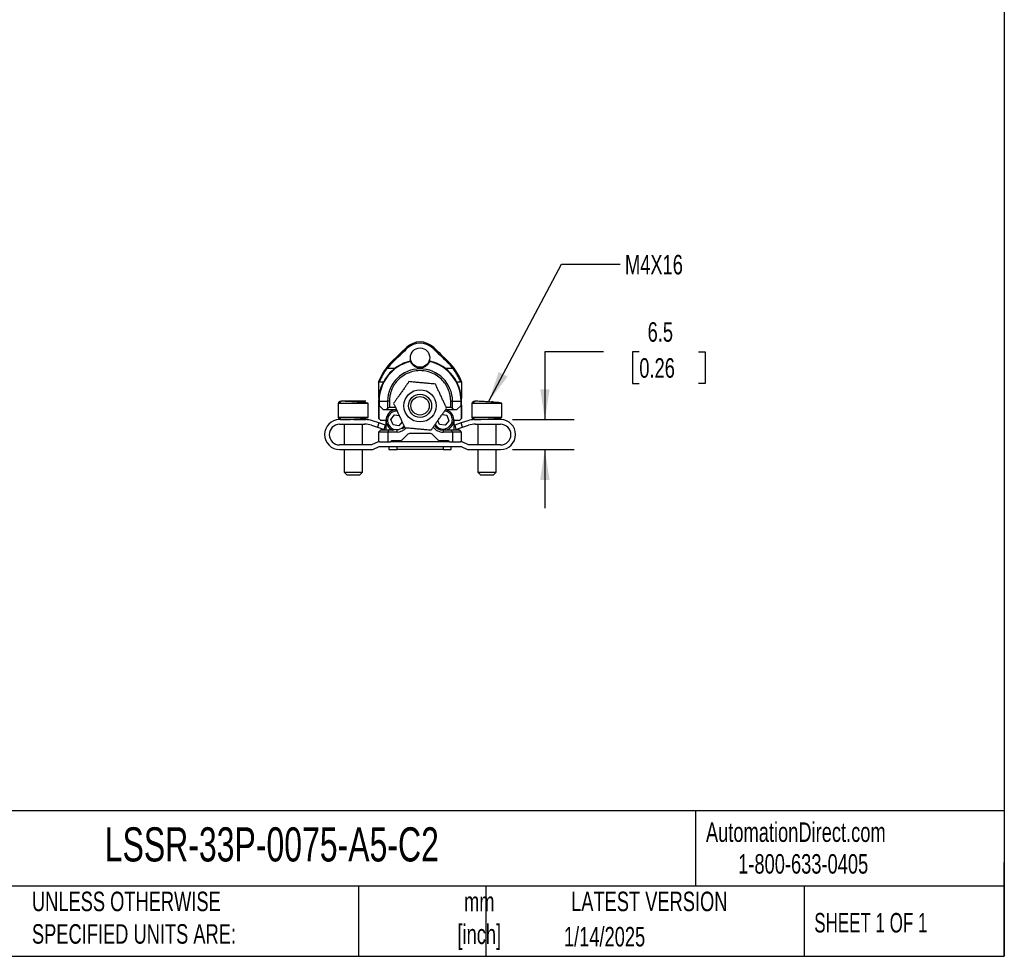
# Model space of a CAD drawing. Header units: millimetres. Extents: x 13 to 546, y 13 to 419.
# Tile 9 of 13: x 333 to 546, y 13 to 216. Entities that reach past the tile are written whole.
import ezdxf

# ---------------------------------------------------------------- set-up
doc = ezdxf.new("R2010")
doc.units = ezdxf.units.MM
doc.header["$LTSCALE"] = 2
doc.layers.add('DIMENSIONS', color=140, linetype='Continuous', lineweight=25)
doc.layers.add('TEXT', color=140, linetype='Continuous', lineweight=25)
doc.styles.add('SLDTEXTSTYLE0', font='TXT', dxfattribs={"width": 0.7})
doc.styles.add('SLDTEXTSTYLE1', font='TXT', dxfattribs={"width": 0.65})
doc.dimstyles.new('SLDDIMSTYLE0', dxfattribs={"dimtxt": 4.316016, "dimasz": 6.604, "dimexe": 0, "dimexo": 0.0625, "dimgap": 1.079004, "dimtad": 0, "dimtih": 1, "dimtoh": 1, "dimrnd": 1e-09, "dimzin": 12, "dimdsep": 46, "dimtxsty": 'SLDTEXTSTYLE0', "dimsah": 1, "dimcen": 0.09, "dimadec": 0, "dimazin": 3, "dimtfac": 1, "dimtmove": 0, "dimatfit": 0, "dimfxl": 0, "dimfrac": 2, "dimtolj": 1, "dimtzin": 12, "dimarcsym": 0})
doc.dimstyles.new('SLDDIMSTYLE2', dxfattribs={"dimtxt": 0.18, "dimasz": 6.604, "dimexe": 0, "dimexo": 0.0625, "dimgap": 0, "dimtad": 0, "dimtih": 1, "dimtoh": 1, "dimdec": 0, "dimrnd": 1e-09, "dimzin": 0, "dimdsep": 46, "dimtxsty": 'Standard', "dimsah": 1, "dimcen": 0.09, "dimadec": 0, "dimazin": 0, "dimtfac": 6.604, "dimtdec": 0, "dimtofl": 0, "dimtmove": 0, "dimatfit": 3, "dimfxl": 0, "dimfrac": 2, "dimtolj": 1, "dimtzin": 0, "dimarcsym": 0})

# ---------------------------------------------------------------- blocks, each defined once
blk = doc.blocks.new('_D_4')
at = {"layer": 'DIMENSIONS'}
for p, q in [((459.16, 143.85), (446.46, 143.85)), ((446.46, 143.85), (446.46, 129.13)), ((466.94, 143.85), (465.49, 143.85)), ((465.49, 143.85), (465.49, 136.99)), ((479.77, 143.85), (481.22, 143.85)), ((481.22, 143.85), (481.22, 136.99)), ((465.49, 136.99), (466.94, 136.99)), ((481.22, 136.99), (479.77, 136.99)), ((439.43, 129.13), (452.81, 129.13)), ((439.41, 122.63), (452.81, 122.63)), ((446.46, 122.63), (446.46, 109.93))]:
    blk.add_line(p, q, dxfattribs=at)
for points in [[(446.46, 129.13), (447.48, 135.73), (445.45, 135.73)], [(446.46, 122.63), (445.45, 116.03), (447.48, 116.03)]]:
    blk.add_solid(points, dxfattribs=at)
at = {"layer": 'DIMENSIONS', "char_height": 4.233, "attachment_point": 1, "style": 'SLDTEXTSTYLE0'}
for s, insert in [('6.5', (468.74, 150.27)), ('0.26', (466.94, 142.45))]:
    blk.add_mtext(s, dxfattribs=dict(at, insert=insert))

msp = doc.modelspace()

# ---------------------------------------------------------------- linework, layer by layer
for p, q in [((416.439, 144.786), (416.607, 144.612)), ((422.177, 144.612), (422.345, 144.786)), ((413.509, 141.632), (413.342, 141.807)), ((417.265, 141.853), (417.249, 141.849)), ((417.342, 141.853), (417.342, 142.126)), ((417.366, 141.788), (417.358, 141.805)), ((417.385, 141.742), (417.365, 141.79)), ((421.41, 141.768), (421.394, 141.725)), ((421.418, 141.79), (421.401, 141.747)), ((421.426, 141.805), (421.418, 141.788)), ((421.442, 142.126), (421.442, 141.853)), ((421.535, 141.849), (421.518, 141.853)), ((425.442, 141.807), (425.274, 141.632)), ((412.332, 140.323), (414.011, 140.323)), ((424.773, 140.323), (426.451, 140.323)), ((410.392, 137.217), (410.392, 133.823)), ((410.443, 137.323), (410.604, 137.323)), ((410.604, 137.323), (411.439, 137.323)), ((427.344, 137.323), (428.179, 137.323)), ((428.179, 137.323), (428.34, 137.323)), ((428.391, 137.219), (428.391, 133.823)), ((401.645, 132.63), (401.645, 129.63)), ((401.956, 132.63), (401.645, 132.63)), ((408.145, 132.63), (401.956, 132.63)), ((404.123, 133.041), (404.122, 133.13)), ((405.929, 133.13), (405.927, 132.933)), ((408.145, 129.63), (408.145, 132.63)), ((410.42, 133.823), (410.392, 133.823)), ((410.498, 133.109), (410.392, 133.109)), ((410.392, 133.109), (410.392, 129.4)), ((410.498, 133.109), (412.351, 133.109)), ((410.498, 133.109), (410.498, 132.224)), ((412.745, 133.109), (412.351, 133.109)), ((412.351, 133.109), (412.351, 131.538)), ((412.745, 133.109), (412.745, 131.73)), ((426.038, 133.109), (426.432, 133.109)), ((426.038, 131.73), (426.038, 133.109)), ((426.432, 131.538), (426.432, 133.109)), ((426.432, 133.109), (428.286, 133.109)), ((428.286, 132.224), (428.286, 133.109)), ((428.286, 133.109), (428.392, 133.109)), ((428.391, 133.823), (428.363, 133.823)), ((428.391, 133.209), (428.391, 133.823)), ((428.392, 129.4), (428.392, 133.109)), ((430.645, 132.63), (430.645, 129.63)), ((430.956, 132.63), (430.645, 132.63)), ((437.145, 132.63), (430.956, 132.63)), ((433.123, 133.041), (433.122, 133.13)), ((434.929, 133.13), (434.927, 132.933)), ((437.145, 129.63), (437.145, 132.63)), ((410.422, 132.299), (410.422, 129.369)), ((410.422, 132.299), (410.498, 132.224)), ((410.498, 132.224), (411.392, 131.33)), ((411.392, 131.33), (412.189, 131.33)), ((412.189, 131.33), (412.351, 131.538)), ((412.189, 131.33), (414.254, 131.33)), ((414.07, 131.73), (412.745, 131.73)), ((424.948, 131.33), (426.595, 131.33)), ((426.038, 131.73), (425.083, 131.73)), ((426.432, 131.538), (426.595, 131.33)), ((426.595, 131.33), (427.392, 131.33)), ((427.392, 131.33), (428.286, 132.224)), ((428.286, 132.224), (428.361, 132.299)), ((428.361, 132.299), (428.361, 129.369)), ((401.956, 129.63), (401.645, 129.63)), ((407.508, 129.13), (401.906, 129.13)), ((401.945, 128.13), (407.354, 128.136)), ((408.145, 129.63), (401.956, 129.63)), ((402.895, 128.131), (402.895, 123.63)), ((406.895, 123.63), (406.895, 128.135)), ((410.464, 128.428), (409.047, 128.887)), ((410.464, 128.428), (410.183, 127.48)), ((410.392, 129.4), (410.422, 129.369)), ((410.422, 129.369), (410.792, 129)), ((411.892, 127.967), (410.464, 128.428)), ((410.792, 129), (411.992, 129)), ((411.992, 129), (411.992, 126.83)), ((413.053, 129.15), (413.838, 130.148)), ((413.525, 127.971), (413.053, 129.15)), ((413.838, 130.148), (414.868, 130)), ((415.479, 128.675), (414.783, 127.79)), ((423.607, 128.081), (423.262, 128.942)), ((424.167, 130.223), (425.177, 130.078)), ((425.649, 128.899), (424.864, 127.901)), ((425.177, 130.078), (425.649, 128.899)), ((426.792, 129), (427.992, 129)), ((426.792, 126.83), (426.792, 129)), ((428.326, 128.428), (426.899, 127.967)), ((427.992, 129), (428.361, 129.369)), ((429.743, 128.887), (428.326, 128.428)), ((428.608, 127.48), (428.326, 128.428)), ((428.361, 129.369), (428.392, 129.4)), ((430.956, 129.63), (430.645, 129.63)), ((437.145, 129.63), (430.956, 129.63)), ((436.885, 129.13), (431.282, 129.13)), ((431.437, 128.136), (436.845, 128.13)), ((431.895, 128.135), (431.895, 123.63)), ((435.895, 123.63), (435.895, 128.131)), ((408.888, 127.896), (410.183, 127.48)), ((410.183, 127.48), (411.611, 127.021)), ((410.792, 126.83), (410.392, 126.43)), ((412.392, 126.43), (410.392, 126.43)), ((410.392, 126.43), (410.392, 124.53)), ((412.558, 126.83), (410.792, 126.83)), ((411.611, 127.021), (411.892, 127.967)), ((412.558, 126.83), (412.392, 126.43)), ((412.392, 126.43), (412.392, 124.33)), ((414.392, 126.43), (412.392, 126.43)), ((413.797, 126.83), (412.558, 126.83)), ((414.783, 127.79), (413.525, 127.971)), ((414.392, 126.43), (414.392, 126.8)), ((421.478, 126.13), (417.306, 126.13)), ((424.864, 127.901), (423.607, 128.081)), ((424.392, 126.83), (424.392, 126.43)), ((426.226, 126.83), (424.392, 126.83)), ((426.392, 126.43), (424.392, 126.43)), ((426.392, 126.43), (426.226, 126.83)), ((427.992, 126.83), (426.226, 126.83)), ((426.392, 126.43), (426.392, 124.33)), ((428.392, 126.43), (426.392, 126.43)), ((426.899, 127.967), (427.179, 127.021)), ((427.179, 127.021), (428.608, 127.48)), ((428.392, 126.43), (427.992, 126.83)), ((428.392, 124.53), (428.392, 126.43)), ((428.608, 127.48), (429.903, 127.896)), ((410.277, 124.33), (408.877, 123.63)), ((410.592, 124.33), (410.277, 124.33)), ((410.592, 124.33), (412.392, 124.33)), ((412.392, 124.33), (412.992, 124.33)), ((425.792, 124.33), (412.992, 124.33)), ((413.192, 124.63), (415.185, 124.63)), ((413.192, 124.53), (413.192, 124.63)), ((415.538, 124.776), (416.599, 125.837)), ((422.185, 125.837), (423.245, 124.776)), ((423.599, 124.63), (425.592, 124.63)), ((425.592, 124.63), (425.592, 124.53)), ((425.792, 124.33), (426.392, 124.33)), ((426.392, 124.33), (428.192, 124.33)), ((428.513, 124.33), (428.192, 124.33)), ((429.913, 123.63), (428.513, 124.33)), ((401.923, 122.63), (409.113, 122.63)), ((408.877, 123.63), (401.945, 123.63)), ((402.895, 122.63), (402.895, 117.73)), ((406.895, 117.73), (406.895, 122.63)), ((409.113, 122.63), (410.513, 123.33)), ((410.513, 123.33), (428.277, 123.33)), ((412.645, 123.33), (412.645, 122.63)), ((412.645, 122.63), (414.395, 122.63)), ((414.395, 122.63), (414.395, 123.33)), ((424.395, 122.63), (414.395, 122.63)), ((424.395, 123.33), (424.395, 122.63)), ((424.395, 122.63), (426.145, 122.63)), ((426.145, 122.63), (426.145, 123.33)), ((428.277, 123.33), (429.677, 122.63)), ((429.677, 122.63), (436.867, 122.63)), ((436.845, 123.63), (429.913, 123.63)), ((431.895, 122.63), (431.895, 117.73)), ((435.895, 117.73), (435.895, 122.63)), ((402.895, 117.73), (403.495, 117.13)), ((402.895, 117.73), (403.086, 117.73)), ((403.086, 117.73), (406.895, 117.73)), ((406.295, 117.13), (406.895, 117.73)), ((431.895, 117.73), (432.495, 117.13)), ((431.895, 117.73), (432.086, 117.73)), ((432.086, 117.73), (435.895, 117.73)), ((435.295, 117.13), (435.895, 117.73)), ((403.495, 117.13), (403.629, 117.13)), ((403.629, 117.13), (406.295, 117.13)), ((432.495, 117.13), (432.629, 117.13)), ((432.629, 117.13), (435.295, 117.13))]:
    msp.add_line(p, q)
at = {"flags": 128}
for points in [[(424.731, 131.051), (425.11, 130.946), (425.628, 130.652)], [(424.919, 131.319), (425.273, 131.204), (425.814, 130.888)], [(415.543, 127.146), (415.608, 127.187), (416.013, 127.52)]]:
    msp.add_lwpolyline(points, dxfattribs=at)
for centre, radius in [((419.392, 142.582), 2.1), ((419.392, 132.13), 3.5), ((419.392, 132.13), 2.5), ((419.392, 132.13), 2)]:
    msp.add_circle(centre, radius)
for centre, radius, start, end in [((419.392, 141.73), 4.25, 45.98771, 134.01229), ((419.392, 141.73), 4.008, 45.98772, 134.01228), ((-278.374, 863.977), 1000, 313.766056, 314.012283), ((-278.374, 863.977), 1000.242, 313.766056, 314.012283), ((1117.157, 863.977), 1000.242, 225.987717, 226.233944), ((1117.157, 863.977), 1000, 225.987717, 226.233944), ((419.392, 133.109), 9, 103.77775, 180), ((421.692, 133.089), 12.072, 133.76606, 159.40431), ((419.392, 133.109), 8.894, 103.69386, 180), ((421.692, 133.089), 11.829, 133.76606, 142.29907), ((417.272, 141.753), 0.1, 21.35167, 103.77775), ((417.321, 141.67), 0.0878, 30.132, 113.10695), ((421.463, 141.67), 0.0878, 66.89305, 149.868), ((421.511, 141.753), 0.1, 76.22225, 158.64833), ((419.392, 133.109), 8.894, 360, 76.30614), ((419.392, 133.109), 9, 360, 76.22225), ((417.092, 133.089), 11.829, 37.70093, 46.23394), ((417.092, 133.089), 12.072, 20.60318, 46.23394), ((419.392, 133.109), 7.041, 360, 180), ((414.31, 128.969), 2.3, 90.67907, 248.4451), ((414.31, 128.969), 2, 86.37841, 323.07831), ((412.745, 131.23), 0.5, 90, 142), ((424.392, 129.08), 2, 209.54701, 51.81695), ((424.392, 129.08), 2.3, 281.96875, 51.81695), ((426.038, 131.23), 0.5, 38, 90), ((401.945, 125.88), 3.25, 90.70263, 269.60975), ((401.945, 125.88), 2.25, 90, 270), ((407.359, 123.136), 5, 72.19335, 90.06139), ((407.508, 124.13), 5, 72.07269, 90), ((431.282, 124.13), 5, 90, 107.92731), ((431.432, 123.136), 5, 89.93861, 107.80665), ((436.845, 125.88), 2.25, 270, 90), ((436.845, 125.88), 3.25, 270.39025, 89.29737), ((414.392, 129.08), 2.65, 270, 319.47058), ((417.306, 125.13), 1, 90, 135), ((421.478, 125.13), 1, 45, 90), ((424.392, 129.08), 2.65, 215.8023, 270), ((424.392, 129.08), 2.25, 212.27752, 270), ((410.592, 124.53), 0.2, 180, 270), ((412.992, 124.53), 0.2, 270, 0), ((415.185, 125.13), 0.5, 270, 315), ((423.599, 125.13), 0.5, 225, 270), ((425.792, 124.53), 0.2, 180, 270), ((428.192, 124.53), 0.2, 270, 0)]:
    msp.add_arc(centre, radius, start, end)
for points, knots in [([(417.286, 141.751), (417.282, 141.762), (417.273, 141.785), (417.262, 141.813), (417.254, 141.834), (417.249, 141.848), (417.249, 141.85), (417.248, 141.85)], [0, 0, 0, 0, 0.187409, 0.3826598, 0.58437, 0.7908143, 1, 1, 1, 1]), ([(417.286, 141.751), (417.368, 141.589), (417.529, 141.267), (417.829, 140.999), (417.977, 140.866)], [0, 0, 0, 0, 0.5039979, 1, 1, 1, 1]), ([(417.397, 141.714), (417.465, 141.556), (417.553, 141.404), (417.771, 141.12), (417.899, 140.986), (418.215, 140.741), (418.399, 140.631), (418.738, 140.503), (418.858, 140.468), (419.119, 140.419), (419.257, 140.406), (419.535, 140.406), (419.673, 140.42), (419.934, 140.47), (420.054, 140.506), (420.276, 140.59), (420.38, 140.64), (420.568, 140.748), (420.654, 140.806), (420.89, 140.991), (421.017, 141.125), (421.232, 141.407), (421.319, 141.557), (421.387, 141.714)], [0, 0, 0, 0, 0.125, 0.125, 0.25, 0.25, 0.375, 0.375, 0.4375, 0.4375, 0.5, 0.5, 0.5625, 0.5625, 0.625, 0.625, 0.6875, 0.6875, 0.75, 0.75, 0.875, 0.875, 1, 1, 1, 1]), ([(420.813, 140.871), (420.96, 141.004), (421.257, 141.271), (421.417, 141.59), (421.497, 141.751)], [0, 0, 0, 0, 0.49726436, 1, 1, 1, 1]), ([(421.535, 141.85), (421.535, 141.85), (421.534, 141.848), (421.529, 141.834), (421.521, 141.813), (421.511, 141.785), (421.502, 141.762), (421.497, 141.751)], [0, 0, 0, 0, 0.2091856, 0.41563, 0.6173401, 0.812591, 1, 1, 1, 1]), ([(410.604, 137.323), (410.607, 137.323), (410.619, 137.346), (410.659, 137.436), (410.689, 137.503), (410.765, 137.675), (410.811, 137.78), (410.925, 138.025), (410.99, 138.161), (411.139, 138.456), (411.223, 138.616), (411.407, 138.945), (411.506, 139.115), (411.83, 139.636), (412.07, 139.984), (412.332, 140.323)], [0, 0, 0, 0, 0.125, 0.125, 0.25, 0.25, 0.375, 0.375, 0.5, 0.5, 0.625, 0.625, 0.75, 0.75, 1, 1, 1, 1]), ([(426.038, 133.109), (426.037, 133.2), (426.035, 133.379), (426.018, 133.649), (425.992, 133.916), (425.953, 134.182), (425.905, 134.447), (425.845, 134.71), (425.749, 135.065), (425.599, 135.508), (425.365, 136.046), (425.072, 136.58), (424.575, 137.313), (423.767, 138.183), (422.522, 139.042), (421.028, 139.62), (419.392, 139.825), (417.755, 139.62), (416.262, 139.042), (415.016, 138.183), (414.209, 137.313), (413.712, 136.581), (413.419, 136.046), (413.184, 135.508), (413.013, 135.002), (412.889, 134.514), (412.806, 134.05), (412.755, 133.582), (412.748, 133.267), (412.745, 133.109)], [0, 0, 0, 0, 0.0129708, 0.02589, 0.0387791, 0.0516592, 0.0645519, 0.0774785, 0.0904602, 0.1174939, 0.1445719, 0.1748057, 0.2050844, 0.2718245, 0.3442143, 0.4209297, 0.5000061, 0.5790824, 0.6557978, 0.7281876, 0.7949277, 0.8251564, 0.8554402, 0.8824686, 0.909552, 0.9322111, 0.9547623, 0.9773203, 1, 1, 1, 1]), ([(417.977, 140.866), (417.979, 140.865), (418.054, 140.79), (418.257, 140.676), (418.577, 140.521), (418.958, 140.413), (419.397, 140.37), (419.835, 140.415), (420.214, 140.523), (420.533, 140.68), (420.736, 140.794), (420.811, 140.87), (420.813, 140.871)], [0, 0, 0, 0, 0.0025982, 0.1328855, 0.2505407, 0.3749757, 0.499726, 0.6245713, 0.7487581, 0.8667351, 0.9974121, 1, 1, 1, 1]), ([(428.179, 137.323), (428.176, 137.323), (428.165, 137.346), (428.124, 137.436), (428.095, 137.503), (428.019, 137.675), (427.972, 137.78), (427.859, 138.025), (427.793, 138.161), (427.645, 138.456), (427.56, 138.616), (427.377, 138.945), (427.277, 139.115), (426.954, 139.636), (426.714, 139.984), (426.451, 140.323)], [0, 0, 0, 0, 0.125, 0.125, 0.25, 0.25, 0.375, 0.375, 0.5, 0.5, 0.625, 0.625, 0.75, 0.75, 1, 1, 1, 1]), ([(416.973, 137.372), (416.861, 137.213), (416.745, 137.049), (416.5, 136.703), (416.372, 136.522), (416.098, 136.133), (415.95, 135.923), (415.64, 135.484), (415.473, 135.249), (415.146, 134.785), (414.98, 134.55), (414.67, 134.111), (414.522, 133.902), (414.246, 133.511), (414.118, 133.329), (413.872, 132.982), (413.755, 132.816), (413.642, 132.656)], [0, 0, 0, 0, 0.125, 0.125, 0.25, 0.25, 0.375, 0.375, 0.5, 0.5, 0.625, 0.625, 0.75, 0.75, 0.875, 0.875, 1, 1, 1, 1]), ([(422.723, 136.846), (422.529, 136.863), (422.328, 136.882), (421.906, 136.92), (421.686, 136.941), (421.212, 136.984), (420.956, 137.007), (420.421, 137.057), (420.134, 137.083), (419.568, 137.135), (419.281, 137.161), (418.746, 137.21), (418.491, 137.233), (418.015, 137.277), (417.793, 137.297), (417.37, 137.336), (417.168, 137.354), (416.973, 137.372)], [0, 0, 0, 0, 0.125, 0.125, 0.25, 0.25, 0.375, 0.375, 0.5, 0.5, 0.625, 0.625, 0.75, 0.75, 0.875, 0.875, 1, 1, 1, 1]), ([(425.141, 131.603), (425.06, 131.78), (424.975, 131.963), (424.798, 132.347), (424.705, 132.549), (424.506, 132.981), (424.398, 133.214), (424.173, 133.702), (424.052, 133.964), (423.814, 134.479), (423.694, 134.741), (423.469, 135.229), (423.361, 135.462), (423.161, 135.895), (423.068, 136.098), (422.889, 136.484), (422.804, 136.668), (422.723, 136.846)], [0, 0, 0, 0, 0.125, 0.125, 0.25, 0.25, 0.375, 0.375, 0.5, 0.5, 0.625, 0.625, 0.75, 0.75, 0.875, 0.875, 1, 1, 1, 1]), ([(402.408, 133.13), (402.314, 133.122), (402.112, 133.107), (401.857, 132.985), (401.677, 132.808), (401.656, 132.69), (401.645, 132.63)], [0, 0, 0, 0, 0.210798, 0.4506795, 0.7156322, 1, 1, 1, 1]), ([(402.408, 133.13), (402.355, 133.13), (402.297, 133.119), (402.186, 133.07), (402.132, 133.032), (402.044, 132.934), (402.009, 132.875), (401.965, 132.752), (401.956, 132.689), (401.956, 132.63)], [0, 0, 0, 0, 0.25, 0.25, 0.5, 0.5, 0.75, 0.75, 1, 1, 1, 1]), ([(408.145, 132.63), (408.112, 132.661), (408.039, 132.727), (407.53, 132.801), (406.93, 132.86), (406.378, 132.903), (405.771, 132.945), (404.966, 132.994), (404.033, 133.047), (403.188, 133.094), (402.653, 133.123), (402.483, 133.128), (402.408, 133.13)], [0, 0, 0, 0, 0.1237655, 0.2658672, 0.3420392, 0.4195414, 0.4967006, 0.5718511, 0.7099605, 0.8276121, 0.9235047, 1, 1, 1, 1]), ([(407.545, 133.13), (407.594, 133.13), (407.704, 133.13), (407.534, 133.13), (407.198, 133.13), (406.792, 133.13), (406.268, 133.13), (405.638, 133.13), (404.962, 133.13), (404.312, 133.13), (403.717, 133.13), (403.099, 133.13), (402.619, 133.13), (402.453, 133.13), (402.408, 133.13)], [0, 0, 0, 0, 0.0947788, 0.2146655, 0.2878362, 0.3609442, 0.4415888, 0.5247153, 0.6078417, 0.6884863, 0.7616569, 0.834765, 0.9546517, 1, 1, 1, 1]), ([(413.642, 132.656), (413.724, 132.48), (413.808, 132.297), (413.986, 131.912), (414.079, 131.711), (414.278, 131.279), (414.385, 131.046), (414.611, 130.557), (414.731, 130.296), (414.969, 129.78), (415.09, 129.519), (415.315, 129.031), (415.422, 128.798), (415.623, 128.364), (415.716, 128.162), (415.894, 127.776), (415.979, 127.591), (416.061, 127.414)], [0, 0, 0, 0, 0.125, 0.125, 0.25, 0.25, 0.375, 0.375, 0.5, 0.5, 0.625, 0.625, 0.75, 0.75, 0.875, 0.875, 1, 1, 1, 1]), ([(431.408, 133.13), (431.314, 133.122), (431.112, 133.107), (430.857, 132.985), (430.677, 132.808), (430.656, 132.69), (430.645, 132.63)], [0, 0, 0, 0, 0.210798, 0.4506795, 0.7156322, 1, 1, 1, 1]), ([(431.408, 133.13), (431.355, 133.13), (431.297, 133.119), (431.186, 133.07), (431.132, 133.032), (431.044, 132.934), (431.009, 132.875), (430.965, 132.752), (430.956, 132.689), (430.956, 132.63)], [0, 0, 0, 0, 0.25, 0.25, 0.5, 0.5, 0.75, 0.75, 1, 1, 1, 1]), ([(437.145, 132.63), (437.112, 132.661), (437.039, 132.727), (436.53, 132.801), (435.93, 132.86), (435.378, 132.903), (434.771, 132.945), (433.966, 132.994), (433.033, 133.047), (432.188, 133.094), (431.653, 133.123), (431.483, 133.128), (431.408, 133.13)], [0, 0, 0, 0, 0.1237655, 0.2658672, 0.3420392, 0.4195414, 0.4967006, 0.5718511, 0.7099605, 0.8276121, 0.9235047, 1, 1, 1, 1]), ([(421.811, 126.887), (421.923, 127.046), (422.039, 127.211), (422.283, 127.557), (422.411, 127.738), (422.686, 128.127), (422.834, 128.336), (423.144, 128.775), (423.31, 129.011), (423.638, 129.475), (423.804, 129.71), (424.114, 130.149), (424.262, 130.358), (424.538, 130.748), (424.666, 130.93), (424.912, 131.278), (425.029, 131.444), (425.141, 131.603)], [0, 0, 0, 0, 0.125, 0.125, 0.25, 0.25, 0.375, 0.375, 0.5, 0.5, 0.625, 0.625, 0.75, 0.75, 0.875, 0.875, 1, 1, 1, 1]), ([(401.645, 129.63), (401.656, 129.569), (401.677, 129.451), (401.857, 129.274), (402.112, 129.152), (402.314, 129.137), (402.408, 129.13)], [0, 0, 0, 0, 0.2843678, 0.5493205, 0.789202, 1, 1, 1, 1]), ([(401.956, 129.63), (401.956, 129.571), (401.965, 129.507), (402.009, 129.384), (402.044, 129.325), (402.132, 129.227), (402.186, 129.189), (402.297, 129.14), (402.355, 129.13), (402.408, 129.13)], [0, 0, 0, 0, 0.25, 0.25, 0.5, 0.5, 0.75, 0.75, 1, 1, 1, 1]), ([(402.245, 129.13), (402.291, 129.13), (402.357, 129.13), (402.547, 129.13), (402.672, 129.13), (402.999, 129.13), (403.202, 129.13), (403.693, 129.13), (403.981, 129.13), (404.297, 129.13)], [0, 0, 0, 0, 0.25, 0.25, 0.5, 0.5, 0.75, 0.75, 1, 1, 1, 1]), ([(402.408, 129.13), (402.483, 129.131), (402.653, 129.136), (403.188, 129.166), (404.033, 129.212), (404.966, 129.265), (405.771, 129.314), (406.378, 129.356), (406.93, 129.399), (407.53, 129.458), (408.039, 129.532), (408.112, 129.599), (408.145, 129.63)], [0, 0, 0, 0, 0.0764953, 0.1723879, 0.2900395, 0.4281489, 0.5032994, 0.5804586, 0.6579608, 0.7341328, 0.8762345, 1, 1, 1, 1]), ([(404.955, 129.13), (405.209, 129.13), (405.466, 129.13), (405.959, 129.13), (406.193, 129.13), (406.614, 129.13), (406.8, 129.13), (407.114, 129.13), (407.241, 129.13), (407.439, 129.13), (407.51, 129.13), (407.607, 129.13), (407.632, 129.13), (407.66, 129.13), (407.614, 129.13), (407.545, 129.13)], [0, 0, 0, 0, 0.125, 0.125, 0.25, 0.25, 0.375, 0.375, 0.5, 0.5, 0.625, 0.625, 0.75, 0.75, 1, 1, 1, 1]), ([(430.645, 129.63), (430.656, 129.569), (430.677, 129.451), (430.857, 129.274), (431.112, 129.152), (431.314, 129.137), (431.408, 129.13)], [0, 0, 0, 0, 0.2843678, 0.5493205, 0.789202, 1, 1, 1, 1]), ([(430.956, 129.63), (430.956, 129.571), (430.965, 129.507), (431.009, 129.384), (431.044, 129.325), (431.132, 129.227), (431.186, 129.189), (431.297, 129.14), (431.355, 129.13), (431.408, 129.13)], [0, 0, 0, 0, 0.25, 0.25, 0.5, 0.5, 0.75, 0.75, 1, 1, 1, 1]), ([(431.408, 129.13), (431.483, 129.131), (431.653, 129.136), (432.188, 129.166), (433.033, 129.212), (433.966, 129.265), (434.771, 129.314), (435.378, 129.356), (435.93, 129.399), (436.53, 129.458), (437.039, 129.532), (437.112, 129.599), (437.145, 129.63)], [0, 0, 0, 0, 0.0764953, 0.1723879, 0.2900395, 0.4281489, 0.5032994, 0.5804586, 0.6579608, 0.7341328, 0.8762345, 1, 1, 1, 1]), ([(416.061, 127.414), (416.255, 127.396), (416.456, 127.378), (416.877, 127.339), (417.098, 127.319), (417.572, 127.276), (417.827, 127.252), (418.363, 127.203), (418.65, 127.177), (419.215, 127.125), (419.502, 127.099), (420.037, 127.05), (420.292, 127.026), (420.768, 126.983), (420.99, 126.962), (421.414, 126.924), (421.616, 126.905), (421.811, 126.887)], [0, 0, 0, 0, 0.125, 0.125, 0.25, 0.25, 0.375, 0.375, 0.5, 0.5, 0.625, 0.625, 0.75, 0.75, 0.875, 0.875, 1, 1, 1, 1])]:
    msp.add_open_spline(points, degree=3, knots=knots)
for points in [[(417.365, 141.79), (417.365, 141.79), (417.376, 141.762), (417.397, 141.714)], [(421.387, 141.714), (421.408, 141.762), (421.418, 141.79), (421.418, 141.79)], [(410.392, 137.336), (410.392, 137.297), (410.392, 137.257), (410.392, 137.217)], [(410.392, 137.217), (410.422, 137.288), (410.439, 137.323), (410.443, 137.323)], [(428.34, 137.323), (428.345, 137.323), (428.362, 137.288), (428.391, 137.219)], [(428.391, 137.337), (428.391, 137.298), (428.391, 137.259), (428.391, 137.219)]]:
    msp.add_open_spline(points, degree=3)
at = {"layer": 'TEXT'}
for p, q in [((546.1, 419.1), (546.1, 12.7)), ((546.1, 44.252), (12.7, 44.252)), ((479.151, 44.252), (479.151, 27.94)), ((546.1, 12.7), (546.1, 33.02)), ((546.1, 27.94), (12.7, 27.94)), ((406.049, 27.94), (406.049, 12.7)), ((433.624, 27.94), (433.624, 12.7)), ((502.697, 27.94), (502.697, 12.7)), ((12.7, 12.7), (546.1, 12.7))]:
    msp.add_line(p, q, dxfattribs=at)

# ---------------------------------------------------------------- texts
at = {"color": 179, "linetype": 'Continuous', "lineweight": 18, "char_height": 4.23333, "attachment_point": 1, "style": 'SLDTEXTSTYLE0'}
for s, insert in [('AutomationDirect.com', (481.39, 41.753)), ('1-800-633-0405', (488.383, 34.874))]:
    msp.add_mtext(s, dxfattribs=dict(at, insert=insert))
at = {"layer": 'DIMENSIONS', "insert": (463.835, 164.883), "char_height": 4.2333, "attachment_point": 1, "style": 'SLDTEXTSTYLE0'}
msp.add_mtext('M4X16', dxfattribs=at)
at = {"layer": 'TEXT'}
for s, insert, char_height, attachment_point, style in [('LSSR-33P-0075-A5-C2', (351.004, 40.685), 7.40833, 1, 'SLDTEXTSTYLE0'), ('UNLESS OTHERWISE ^JSPECIFIED UNITS ARE:', (335.216, 26.728), 4.23333, 1, 'SLDTEXTSTYLE0'), ('mm^J[inch]', (432.233, 26.658), 4.2333, 2, 'SLDTEXTSTYLE0'), ('LATEST VERSION', (469.104, 26.728), 4.23333, 2, 'SLDTEXTSTYLE0'), ('SHEET 1 OF 1', (504.883, 22.103), 4.23333, 1, 'SLDTEXTSTYLE1'), ('1/14/2025', (459.403, 19.074), 4.2333, 2, 'SLDTEXTSTYLE0')]:
    msp.add_mtext(s, dxfattribs=dict(at, insert=insert, char_height=char_height, attachment_point=attachment_point, style=style))

# ---------------------------------------------------------------- dimensions: what is measured, and where the dimension line sits
at = {"layer": 'DIMENSIONS'}
dim = msp.add_linear_dim(base=(446.463, 122.63), p1=(436.885, 129.13), p2=(436.867, 122.63), angle=270.0003, dimstyle='SLDDIMSTYLE0', dxfattribs=at)
dim.commit()
dim.dimension.update_dxf_attribs({"geometry": '_D_4', "text_midpoint": (446.462, 143.851), "dimtype": 160})

# ---------------------------------------------------------------- leaders
msp.add_leader([(434.313, 133.13), (450.072, 162.865), (462.772, 162.865)], dimstyle='SLDDIMSTYLE2', dxfattribs=at)

doc.saveas('drawing.dxf')
